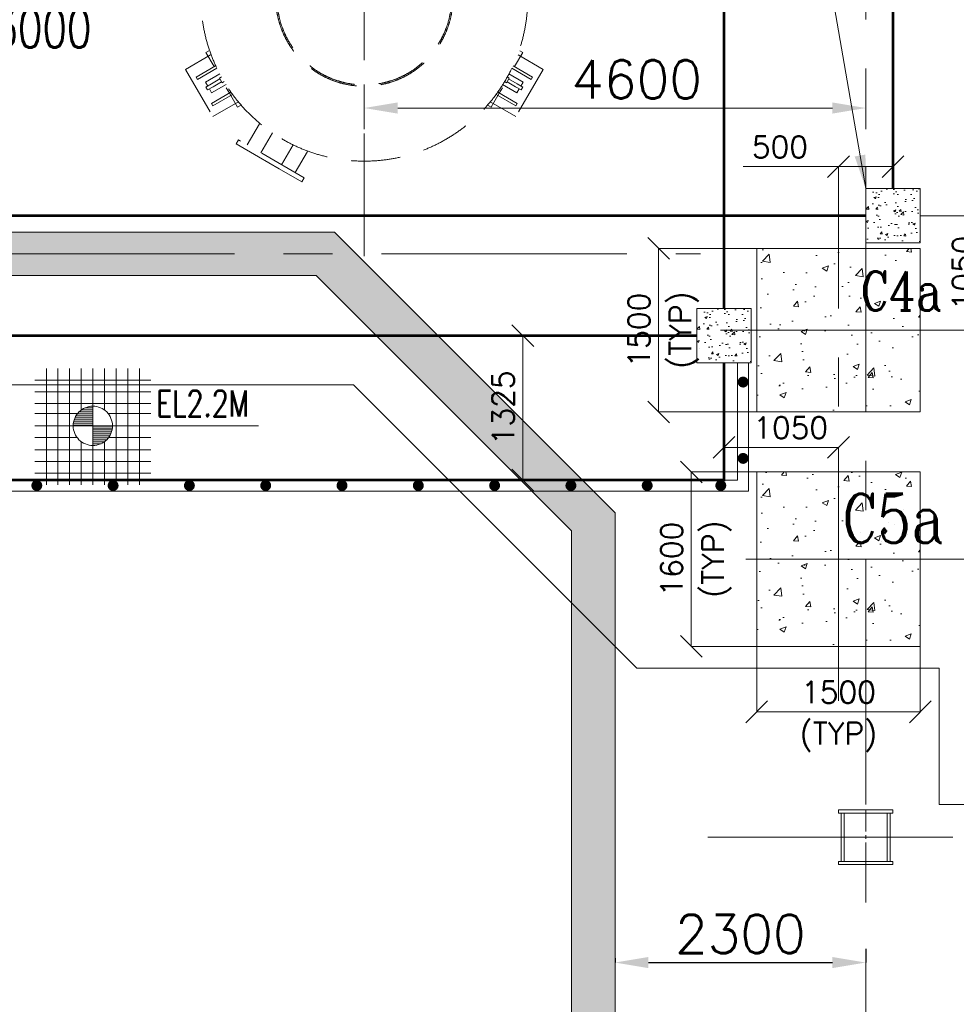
# Model space of a CAD drawing. Header units: inches. Extents: x 0 to 1545919, y 0 to 23143738.
# Tile 174 of 197: x 242907 to 251499, y 74826 to 83856. Entities that reach past the tile are written whole.
import ezdxf

# ---------------------------------------------------------------- set-up
doc = ezdxf.new("R2010")
doc.units = ezdxf.units.IN
doc.header["$LTSCALE"] = 1800
doc.header["$MEASUREMENT"] = 0
for name, pattern in [('CENTER', [2, 1.25, -0.25, 0.25, -0.25]), ('CENTER2', [1.125, 0.75, -0.125, 0.125, -0.125]), ('HIDDEN', [0.375, 0.25, -0.125])]:
    doc.linetypes.add(name, pattern=pattern)
doc.layers.get('0').update_dxf_attribs({"color": 253, "lineweight": 5})
doc.layers.get('Defpoints').update_dxf_attribs({"lineweight": 18})
for name, color, linetype, lineweight in [('AUX COL', 1, 'Continuous', 18), ('CEN', 8, 'CENTER', 18), ('COL', 1, 'Continuous', 18), ('CONCRETE', 145, 'Continuous', 18), ('DIM', 4, 'Continuous', 18), ('EQUIP', 8, 'HIDDEN', 9), ('GRID', 251, 'CENTER', 18), ('HATCH-1', 252, 'Continuous', 9), ('STEEL', 231, 'Continuous', 18), ('TEXT', 3, 'Continuous', 18)]:
    doc.layers.add(name, color=color, linetype=linetype, lineweight=lineweight)
doc.styles.add('COMPLEX', font='complex')
doc.styles.add('ITALICC', font='italicc')
doc.styles.add('ROMANC', font='ROMANC.SHX')
doc.styles.add('ROMANS', font='romans.shx')
doc.styles.get("Standard").update_dxf_attribs({"font": 'arial.ttf'})
doc.dimstyles.new('HALF', dxfattribs={"dimtxt": 200, "dimasz": 200, "dimexe": 0, "dimexo": 0, "dimgap": 80, "dimtad": 1, "dimdec": 0, "dimzin": 0, "dimdsep": 46, "dimtxsty": 'ROMANS', "dimblk": 'OBLIQUE', "dimcen": 0, "dimclrd": 4, "dimclre": 9, "dimclrt": 256, "dimadec": 0, "dimazin": 0, "dimtfac": 0.09, "dimtdec": 0, "dimtix": 1, "dimtofl": 0, "dimtmove": 0, "dimatfit": 3, "dimldrblk": 'DOT', "dimfxl": 1, "dimtolj": 1, "dimtzin": 0, "dimarcsym": 0})
doc.dimstyles.new('USER175', dxfattribs={"dimscale": 175, "dimtxt": 2, "dimasz": 1.75, "dimexe": 0, "dimexo": 0, "dimgap": 0.5, "dimtad": 1, "dimdec": 0, "dimzin": 0, "dimdsep": 46, "dimtxsty": 'ROMANS', "dimcen": 0, "dimclrd": 4, "dimclre": 4, "dimclrt": 4, "dimadec": 0, "dimazin": 0, "dimtfac": 0.09, "dimtdec": 0, "dimtix": 1, "dimtofl": 0, "dimtmove": 0, "dimatfit": 3, "dimfxl": 1, "dimtolj": 1, "dimtzin": 0, "dimarcsym": 0})

# ---------------------------------------------------------------- blocks, each defined once
blk = doc.blocks.new('TG DECK COLUMNS & OUTLINE')
at = {"layer": 'CONCRETE'}
h = blk.add_hatch(dxfattribs=at)
h.set_pattern_fill('AR-CONC', color=256, scale=80, style=0)
h.set_pattern_definition([(50, (250558.0757931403, 59864.81011877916), (573.8081460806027, -50.20170798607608), [60, -660]), (355, (250558.0757931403, 59864.81011877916), (-111.0010668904, 601.7537069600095), [48, -528]), (100.4514, (250605.8931371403, 59860.62664677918), (462.8075053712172, 551.5516336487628), [50.992152, -560.9136895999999]), (46.18420000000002, (250558.0757931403, 60024.81011877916), (853.7928389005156, -132.4152114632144), [89.99999999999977, -989.9999999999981]), (96.6356, (250629.2251891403, 60013.77547317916), (747.7301644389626, 779.2942967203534), [76.48823039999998, -841.3704]), (351.1842000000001, (250558.0757931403, 60024.81011877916), (747.7295561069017, 779.2948807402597), [72, -792]), (21, (250638.0757931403, 59984.81011877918), (477.5256416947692, -322.0951125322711), [60, -660]), (326, (250638.0757931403, 59984.81011877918), (194.6522655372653, 580.1200360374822), [48, -528]), (71.45140000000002, (250677.8695795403, 59957.96883397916), (672.1781028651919, 258.0243973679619), [50.992152, -560.9136895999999]), (37.50000000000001, (250558.0757931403, 59864.81011877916), (9.727884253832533, 266.3150830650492), [0, -521.5999999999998, 0, -536, 0, -530]), (7.499999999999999, (250558.0757931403, 59864.81011877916), (210.4556299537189, 315.5293695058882), [0, -305.6, 0, -509.6, 0, -202]), (327.5, (250379.6757931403, 59864.81011877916), (427.0579489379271, -18.0438973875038), [0, -200, 0, -624, 0, -828]), (317.5, (250299.6757931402, 59864.81011877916), (466.5489354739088, 80.08398586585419), [0, -260, 0, -414.4, 0, -588])])
h.paths.add_polyline_path([(244683.075818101, 64014.81011877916), (246183.075818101, 64014.81011877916), (246183.075818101, 65514.81011877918), (244683.075818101, 65514.81011877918)])
h = blk.add_hatch(dxfattribs=at)
h.set_pattern_fill('AR-CONC', color=256, scale=80, style=0)
h.set_pattern_definition([(50, (250558.0757931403, 57714.81011877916), (573.8081460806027, -50.20170798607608), [60, -660]), (355, (250558.0757931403, 57714.81011877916), (-111.0010668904, 601.7537069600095), [48, -528]), (100.4514, (250605.8931371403, 57710.62664677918), (462.8075053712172, 551.5516336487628), [50.992152, -560.9136895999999]), (46.18420000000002, (250558.0757931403, 57874.81011877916), (853.7928389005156, -132.4152114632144), [89.99999999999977, -989.9999999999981]), (96.6356, (250629.2251891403, 57863.77547317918), (747.7301644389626, 779.2942967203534), [76.48823039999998, -841.3704]), (351.1842000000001, (250558.0757931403, 57874.81011877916), (747.7295561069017, 779.2948807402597), [72, -792]), (21, (250638.0757931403, 57834.81011877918), (477.5256416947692, -322.0951125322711), [60, -660]), (326, (250638.0757931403, 57834.81011877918), (194.6522655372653, 580.1200360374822), [48, -528]), (71.45140000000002, (250677.8695795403, 57807.96883397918), (672.1781028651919, 258.0243973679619), [50.992152, -560.9136895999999]), (37.50000000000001, (250558.0757931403, 57714.81011877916), (9.727884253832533, 266.3150830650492), [0, -521.5999999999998, 0, -536, 0, -530]), (7.499999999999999, (250558.0757931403, 57714.81011877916), (210.4556299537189, 315.5293695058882), [0, -305.6, 0, -509.6, 0, -202]), (327.5, (250379.6757931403, 57714.81011877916), (427.0579489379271, -18.0438973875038), [0, -200, 0, -624, 0, -828]), (317.5, (250299.6757931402, 57714.81011877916), (466.5489354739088, 80.08398586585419), [0, -260, 0, -414.4, 0, -588])])
h.paths.add_polyline_path([(244683.075818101, 61864.81011877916), (246183.075818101, 61864.81011877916), (246183.075818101, 63464.81011877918), (244683.075818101, 63464.81011877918)])
blk.add_lwpolyline([(255508.075818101, 61664.81011877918), (267138.075830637, 61664.81011877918), (267138.0758087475, 77664.81011877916), (255508.075818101, 77664.81011877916), (255508.075818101, 79014.81011877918), (246358.075818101, 79014.81011877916), (246358.075818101, 77664.81011877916), (243583.075818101, 77664.81011877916), (240983.0758181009, 75064.81015271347), (226783.0758181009, 75064.81015271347), (226783.0758181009, 64264.81015271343), (240983.0758181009, 64264.81015271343), (243583.075818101, 61664.81011877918), (246358.075818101, 61664.81011877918), (246358.075818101, 60414.81011877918), (255508.075818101, 60414.81011877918)], close=True)
blk.add_lwpolyline([(246358.075818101, 77664.81011877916), (243583.075818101, 77664.81011877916), (240983.0758181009, 75064.81015271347), (226783.0758181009, 75064.81015271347), (226783.0758181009, 64264.81015271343), (240983.0758181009, 64264.81015271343), (243583.075818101, 61664.81011877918), (246358.075818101, 61664.81011877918)])
at = {"layer": 'CEN'}
for p, q in [((245433.075818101, 61364.81011877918), (245433.075818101, 66014.81011877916)), ((226842.0761494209, 65464.81011877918), (244167.015630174, 65464.81011877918)), ((244352.0790064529, 64764.81011877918), (246514.0726297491, 64764.81011877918)), ((244583.075818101, 62664.81011877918), (246283.075818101, 62664.81011877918)), ((244753.075818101, 62664.81011877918), (246113.075818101, 62664.81011877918))]:
    blk.add_line(p, q, dxfattribs=at)
at = {"layer": 'CONCRETE'}
for points in [[(244683.075818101, 64014.81011877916), (246183.075818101, 64014.81011877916), (246183.075818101, 65514.81011877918), (244683.075818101, 65514.81011877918)], [(244683.075818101, 61864.81011877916), (246183.075818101, 61864.81011877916), (246183.075818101, 63464.81011877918), (244683.075818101, 63464.81011877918)]]:
    blk.add_lwpolyline(points, close=True, dxfattribs=at)
at = {"layer": 'TEXT', "style": 'ROMANC', "width": 0.8}
for s, height, p in [('C4a', 360, (245636.1757185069, 64944.15927169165)), ('C5a', 450, (245467.6338072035, 62815.27708158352))]:
    blk.add_text(s, height=height, dxfattribs=at).set_placement(p)
blk = doc.blocks.new('CL')
at = {"style": 'ITALICC'}
for s, p in [('C', (-28.83126929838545, -3.800012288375)), ('L', (-16.31929467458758, -93.26619920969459))]:
    blk.add_text(s, height=150, dxfattribs=at).set_placement(p)
blk = doc.blocks.new('HP&LP DRAIN FLASH TANK')
at = {"layer": 'CEN', "ltscale": 0.5, "flags": 128}
for points in [[(108047.2155538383, 65854.75976622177), (108047.2155538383, 70574.94630827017)], [(110247.2155538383, 68227.62606348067), (103447.2155538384, 68227.62606348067)]]:
    blk.add_lwpolyline(points, dxfattribs=at)
at = {"layer": 'EQUIP'}
for p, q in [((107797.6664437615, 69977.57654363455), (107797.663059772, 69711.16622835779)), ((108297.7428092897, 69977.66108992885), (107797.6664437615, 69977.57654363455)), ((107882.655279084, 69927.62655830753), (107882.6526479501, 69720.48608207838)), ((107907.6994278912, 69927.65124213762), (107882.655279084, 69927.62655830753)), ((107907.6954244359, 69722.49654282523), (107907.6980303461, 69927.6512407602)), ((108062.6609330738, 69897.60026297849), (108032.7308751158, 69897.55988192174)), ((108032.7308751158, 69897.55988192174), (108032.7616372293, 69837.61316346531)), ((108062.6609330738, 69897.60026297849), (108062.6916951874, 69837.65354452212)), ((108187.7229414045, 69927.6576977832), (108162.6678370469, 69927.63300315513)), ((108162.6801901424, 69927.6330153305), (108162.7030406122, 69724.11298418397)), ((108187.7459845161, 69722.42188310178), (108187.7229414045, 69927.6576977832)), ((108297.7087795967, 69711.04135062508), (108297.7365546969, 69977.66108887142)), ((107990.7178044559, 69877.59110895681), (107990.7187478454, 69724.59274295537)), ((107990.7178044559, 69877.59110895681), (108032.7411291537, 69877.57764243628)), ((108032.7327803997, 69747.56318197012), (108032.7616372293, 69837.61316346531)), ((108062.6628383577, 69747.6035630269), (108062.6916951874, 69837.65354452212)), ((108062.7577896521, 69877.56802349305), (108104.6945118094, 69877.60455697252)), ((108104.6945118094, 69877.60455697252), (108104.695455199, 69724.60619097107)), ((107758.1918261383, 69737.59952694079), (107758.1420182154, 69705.35601975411)), ((107883.0957748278, 69737.65954174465), (107758.1918261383, 69737.59952694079)), ((107883.0957748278, 69737.65954174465), (107908.1385260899, 69737.68422419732)), ((107964.1407581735, 69737.68551289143), (107908.1385260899, 69737.68422419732)), ((108022.6983593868, 69747.58305495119), (108072.6972593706, 69747.58369004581)), ((108022.7148312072, 69726.21158498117), (108022.6983593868, 69747.58305495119)), ((108072.7137311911, 69726.2122200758), (108072.6972593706, 69747.58369004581)), ((108338.1463864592, 69737.68876238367), (108188.1996865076, 69737.60406512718)), ((108338.1463864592, 69737.68876238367), (108338.0965785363, 69705.44525519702)), ((106593.9974789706, 67724.54820582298), (106621.9460792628, 67740.62682448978)), ((106593.9974789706, 67724.54820582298), (106669.0441789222, 67594.73290307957)), ((109500.4336287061, 67724.54820582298), (109425.3869287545, 67594.73290307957)), ((109500.4336287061, 67724.54820582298), (109472.4850284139, 67740.62682448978)), ((106637.29361793, 67702.85191689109), (106406.3802639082, 67569.56610171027)), ((109457.1374897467, 67702.85191689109), (109688.0508437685, 67569.56610171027)), ((106406.377135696, 67569.57151781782), (106656.4885376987, 67136.5349545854)), ((106682.4191852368, 67601.93107664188), (106504.6912775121, 67499.29321338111)), ((106517.2340287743, 67477.61789583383), (106693.4761206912, 67579.39770049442)), ((109577.1970789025, 67477.61789583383), (109400.9549869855, 67579.39770049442)), ((109412.0119224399, 67601.93107664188), (109589.7398301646, 67499.29321338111)), ((109688.0539719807, 67569.57151781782), (109437.942569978, 67136.5349545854)), ((106504.6912775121, 67499.29321338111), (106517.2402158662, 67477.60720382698)), ((106589.5527837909, 67452.4150545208), (106722.0527837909, 67528.91505452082)), ((106610.5527837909, 67416.11505452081), (106589.5527837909, 67452.4150545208)), ((106723.1527837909, 67481.0150545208), (106645.1527837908, 67436.0150545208)), ((106738.1527837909, 67455.11505452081), (106660.1527837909, 67410.11505452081)), ((106736.6527837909, 67500.41505452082), (106718.1527837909, 67489.71505452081)), ((106743.1527837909, 67446.4150545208), (106718.1527837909, 67489.71505452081)), ((106761.6527837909, 67457.11505452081), (106743.1527837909, 67446.4150545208)), ((109332.7783238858, 67457.11505452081), (109351.2783238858, 67446.4150545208)), ((109351.2783238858, 67446.4150545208), (109376.2783238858, 67489.71505452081)), ((109356.2783238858, 67455.11505452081), (109434.2783238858, 67410.11505452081)), ((109357.7783238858, 67500.41505452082), (109376.2783238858, 67489.71505452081)), ((109371.2783238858, 67481.0150545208), (109449.2783238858, 67436.0150545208)), ((109504.8783238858, 67452.4150545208), (109372.3783238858, 67528.91505452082)), ((109483.8783238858, 67416.11505452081), (109504.8783238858, 67452.4150545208)), ((109589.7398301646, 67499.29321338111), (109577.1908918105, 67477.60720382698)), ((106593.2527837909, 67406.0150545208), (106645.1527837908, 67436.0150545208)), ((106593.2527837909, 67406.0150545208), (106608.2527837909, 67380.11505452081)), ((106608.2527837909, 67380.11505452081), (106660.1527837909, 67410.11505452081)), ((106646.5527837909, 67353.71505452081), (106625.5527837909, 67390.11505452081)), ((106646.5527837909, 67353.71505452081), (106779.0527837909, 67430.21505452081)), ((106781.0031072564, 67400.65145531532), (106809.00533934, 67352.15274400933)), ((109313.4280004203, 67400.65145531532), (109285.4257683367, 67352.15274400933)), ((109447.8783238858, 67353.71505452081), (109315.3783238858, 67430.21505452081)), ((109486.1783238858, 67380.11505452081), (109434.2783238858, 67410.11505452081)), ((109447.8783238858, 67353.71505452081), (109468.8783238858, 67390.11505452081)), ((109501.1783238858, 67406.0150545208), (109449.2783238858, 67436.0150545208)), ((109501.1783238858, 67406.0150545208), (109486.1783238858, 67380.11505452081)), ((106822.3798080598, 67359.36284740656), (106644.7093249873, 67256.78775522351)), ((106657.2520762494, 67235.11243767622), (106836.6423063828, 67338.68039716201)), ((106821.5480906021, 67330.47742646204), (106809.00533934, 67352.15274400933)), ((106821.5480906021, 67330.47742646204), (106884.0520392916, 67222.33744126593)), ((109272.8830170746, 67330.47742646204), (109210.3790683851, 67222.33744126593)), ((109437.1790314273, 67235.11243767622), (109257.7888012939, 67338.68039716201)), ((109272.0512996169, 67359.36284740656), (109449.7217826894, 67256.78775522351)), ((109272.8830170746, 67330.47742646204), (109285.4257683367, 67352.15274400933)), ((106644.7086250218, 67256.78896484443), (106657.2520762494, 67235.11243767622)), ((106656.4885376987, 67136.5349545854), (106887.2083305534, 67269.73718160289)), ((106884.0520392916, 67222.33744126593), (106912.0006395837, 67238.41605993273)), ((109210.3790683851, 67222.33744126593), (109182.430468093, 67238.41605993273)), ((109437.942569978, 67136.5349545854), (109207.2227771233, 67269.73718160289)), ((109449.7224826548, 67256.78896484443), (109437.1790314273, 67235.11243767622)), ((106973.7451012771, 66876.32069922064), (107085.7723188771, 67070.35753193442)), ((106869.9726879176, 66886.58160685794), (106891.4726879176, 66923.82069922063)), ((107495.9584197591, 66574.82069922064), (106891.4726879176, 66923.82069922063)), ((107098.885772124, 66804.07069922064), (107203.964748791, 66986.07282561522)), ((107077.385772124, 66766.83160685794), (106869.9726879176, 66886.58160685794)), ((107288.5453355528, 66694.57069922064), (107393.6243122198, 66876.57282561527)), ((107172.2155538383, 66712.08160685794), (107077.385772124, 66766.83160685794)), ((107413.6860063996, 66622.32069922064), (107525.7132239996, 66816.35753193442)), ((107267.0453355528, 66657.33160685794), (107172.2155538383, 66712.08160685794)), ((107474.4584197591, 66537.58160685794), (107267.0453355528, 66657.33160685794)), ((107474.4584197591, 66537.58160685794), (107495.9584197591, 66574.82069922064))]:
    blk.add_line(p, q, dxfattribs=at)
for radius in [1500, 813, 801]:
    blk.add_circle((108047.2155538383, 68227.62606348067), radius, dxfattribs=at)
at = {"layer": 'TEXT', "xscale": 3, "yscale": 3, "zscale": 3}
blk.add_blockref('CL', (103580.7693926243, 68301.50217406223, 274.1308960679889), dxfattribs=at)
at = {"layer": 'TEXT', "width": 0.75}
for s, style, p in [("F/T-'B'", 'COMPLEX', (104183.7182209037, 68316.48478712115)), ('%%C3000', 'ROMANS', (104419.1401241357, 67768.71453434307, 274.1308960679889))]:
    blk.add_text(s, height=350, dxfattribs=dict(at, style=style)).set_placement(p)
at = {"layer": 'TEXT', "insert": (103670.5, 69657.63735740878), "char_height": 250, "attachment_point": 1}
blk.add_mtext_dynamic_manual_height_columns('{\\Fromans|c0;SUPPORT FROM EL:2.2M FLOOR}', width=2901.5, gutter_width=1, heights=[0], dxfattribs=at)
blk = doc.blocks.new('*D509')
at = {"layer": 'Defpoints', "color": 0, "transparency": 16777216}
for p in [(-5250, -2862.845963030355), (-9850, -3057.899654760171), (-5250, -3057.899654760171)]:
    blk.add_point(p, dxfattribs=at)
at = {"layer": 'DIM', "color": 4, "lineweight": -2, "transparency": 16777216}
for p, q in [((-9850, -3057.899654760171), (-9850, -2862.845963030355)), ((-9543.75, -2862.845963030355), (-5556.25, -2862.845963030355)), ((-5250, -3057.899654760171), (-5250, -2862.845963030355))]:
    blk.add_line(p, q, dxfattribs=at)
at = {"layer": 'DIM', "color": 4, "transparency": 16777216}
for points in [[(-9543.75, -2811.804296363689), (-9543.75, -2913.887629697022), (-9850, -2862.845963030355)], [(-5556.25, -2811.804296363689), (-5556.25, -2913.887629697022), (-5250, -2862.845963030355)]]:
    blk.add_solid(points, dxfattribs=at)
at = {"layer": 'DIM', "color": 4, "transparency": 16777216, "insert": (-7352.523845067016, -2600.345963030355), "char_height": 350, "attachment_point": 5, "style": 'ROMANS'}
blk.add_mtext('\\A1;4600', dxfattribs=at)
blk = doc.blocks.new('PLATFORM BELOW TG DECK AT EL. 0.0M & 2.2M')
at = {"layer": 'CONCRETE'}
h = blk.add_hatch(dxfattribs=at)
h.set_pattern_fill('AR-CONC', color=256, scale=30, style=0)
h.set_pattern_definition([(50, (-5000, -3850.000000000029), (215.178054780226, -18.82564049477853), [22.5, -247.5]), (355, (-5000, -3850.000000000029), (-41.6254000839, 225.6576401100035), [18, -198]), (100.4514, (-4982.068496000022, -3851.568802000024), (173.5528145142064, 206.8318626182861), [19.122057, -210.3426336]), (46.18420000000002, (-5000, -3790.000000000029), (320.1723145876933, -49.65570429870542), [33.74999999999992, -371.2499999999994]), (96.6356, (-4973.318976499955, -3794.137992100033), (280.398811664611, 292.2353612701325), [28.6830864, -315.5139]), (351.1842000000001, (-5000, -3790.000000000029), (280.3985835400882, 292.2355802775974), [27, -297]), (21, (-4970, -3805.000000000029), (179.0721156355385, -120.7856671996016), [22.5, -247.5]), (326, (-4970, -3805.000000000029), (72.99459957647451, 217.5450135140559), [18, -198]), (71.45140000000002, (-4955.077330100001, -3815.065481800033), (252.066788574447, 96.75914901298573), [19.122057, -210.3426336]), (37.50000000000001, (-5000, -3850.000000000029), (3.6479565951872, 99.86815614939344), [0, -195.6, 0, -201, 0, -198.75]), (7.499999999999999, (-5000, -3850.000000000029), (78.9208612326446, 118.323513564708), [0, -114.6, 0, -191.1, 0, -75.75]), (327.5, (-5066.900000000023, -3850.000000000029), (160.1467308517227, -6.766461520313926), [0, -75, 0, -234, 0, -310.5]), (317.5, (-5096.900000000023, -3850.000000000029), (174.9558508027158, 30.03149469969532), [0, -97.5, 0, -155.4, 0, -220.5])])
h.paths.add_polyline_path([(-4750, -3600.000000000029), (-5250, -3600.000000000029), (-5250, -4100.000000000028), (-4750, -4100.000000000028)])
h = blk.add_hatch(dxfattribs=at)
h.set_pattern_fill('AR-CONC', color=256, scale=30, style=0)
h.set_pattern_definition([(50, (-6550, -4949.999999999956), (215.178054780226, -18.82564049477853), [22.5, -247.5]), (355, (-6550, -4949.999999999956), (-41.6254000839, 225.6576401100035), [18, -198]), (100.4514, (-6532.068496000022, -4951.56880199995), (173.5528145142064, 206.8318626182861), [19.122057, -210.3426336]), (46.18420000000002, (-6550, -4889.999999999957), (320.1723145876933, -49.65570429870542), [33.74999999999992, -371.2499999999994]), (96.6356, (-6523.318976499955, -4894.137992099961), (280.398811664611, 292.2353612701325), [28.6830864, -315.5139]), (351.1842000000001, (-6550, -4889.999999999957), (280.3985835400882, 292.2355802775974), [27, -297]), (21, (-6520, -4904.999999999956), (179.0721156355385, -120.7856671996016), [22.5, -247.5]), (326, (-6520, -4904.999999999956), (72.99459957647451, 217.5450135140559), [18, -198]), (71.45140000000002, (-6505.077330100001, -4915.06548179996), (252.066788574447, 96.75914901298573), [19.122057, -210.3426336]), (37.50000000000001, (-6550, -4949.999999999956), (3.6479565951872, 99.86815614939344), [0, -195.6, 0, -201, 0, -198.75]), (7.499999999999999, (-6550, -4949.999999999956), (78.9208612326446, 118.323513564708), [0, -114.6, 0, -191.1, 0, -75.75]), (327.5, (-6616.900000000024, -4949.999999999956), (160.1467308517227, -6.766461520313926), [0, -75, 0, -234, 0, -310.5]), (317.5, (-6646.900000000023, -4949.999999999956), (174.9558508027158, 30.03149469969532), [0, -97.5, 0, -155.4, 0, -220.5])])
h.paths.add_polyline_path([(-6300, -4699.999999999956), (-6800, -4699.999999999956), (-6800, -5199.999999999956), (-6300, -5199.999999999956)])
at = {"layer": 'COL'}
for points in [[(-5250, -4100.000000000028), (-4750, -4100.000000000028), (-4750, -3600.000000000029), (-5250, -3600.000000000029)], [(-6800, -5199.999999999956), (-6300, -5199.999999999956), (-6300, -4699.999999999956), (-6800, -4699.999999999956)]]:
    blk.add_lwpolyline(points, close=True, dxfattribs=at)
at = {"layer": 'STEEL'}
for p, q in [((-6425, -5199.999999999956), (-6425, -6274.999999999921)), ((-6325, -5199.999999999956), (-6325, -6374.999999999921)), ((-6425, -6274.999999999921), (-17099.99997503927, -6274.999999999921)), ((-6325, -6374.999999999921), (-17141.42133127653, -6374.999999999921))]:
    blk.add_line(p, q, dxfattribs=at)
at = {"layer": 'STEEL', "const_width": 25}
for points in [[(-5000, 3600.000000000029), (-5000, -3600.000000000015)], [(-6550, -4699.999999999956), (-6550, -249.9999999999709)], [(-13850.00002496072, -3850), (-5250, -3850)], [(-18424.99997503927, -4949.999999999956), (-17099.99997503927, -6274.999999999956), (-6550, -6274.999999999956), (-6550, -5199.999999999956)], [(-13600.00002496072, -4949.999999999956), (-6800, -4949.999999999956)]]:
    blk.add_lwpolyline(points, dxfattribs=at)
at = {"layer": 'STEEL', "const_width": 50}
for points in [[(-6400, -5376.067704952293, 1), (-6350, -5376.067704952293, 1)], [(-6400, -6076.067704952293, 1), (-6350, -6076.067704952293, 1)], [(-12879.76736059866, -6324.99997651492, 1), (-12829.76736059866, -6324.99997651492, 1)], [(-12179.76736059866, -6324.99997651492, 1), (-12129.76736059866, -6324.99997651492, 1)], [(-11479.76736059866, -6324.99997651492, 1), (-11429.76736059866, -6324.99997651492, 1)], [(-10779.76736059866, -6324.99997651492, 1), (-10729.76736059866, -6324.99997651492, 1)], [(-10079.76736059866, -6324.99997651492, 1), (-10029.76736059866, -6324.99997651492, 1)], [(-9379.767360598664, -6324.99997651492, 1), (-9329.767360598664, -6324.99997651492, 1)], [(-8679.767360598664, -6324.99997651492, 1), (-8629.767360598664, -6324.99997651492, 1)], [(-7979.767360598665, -6324.99997651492, 1), (-7929.767360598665, -6324.99997651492, 1)], [(-7279.767360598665, -6324.99997651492, 1), (-7229.767360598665, -6324.99997651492, 1)], [(-6604.767360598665, -6324.99997651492, 1), (-6554.767360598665, -6324.99997651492, 1)]]:
    blk.add_lwpolyline(points, format="xyb", close=True, dxfattribs=at)
blk = doc.blocks.new('*D536')
at = {"layer": 'Defpoints', "color": 0, "transparency": 16777216}
for p in [(-2375, 0), (-4419.003188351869, -4899.999999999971), (-2175, -4899.999999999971)]:
    blk.add_point(p, dxfattribs=at)
at = {"layer": 'DIM', "color": 4, "lineweight": -2, "transparency": 16777216}
for p, q in [((-2375, 0), (-2174.999999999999, -5.67e-14)), ((-2174.999999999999, -306.25), (-2175, -4593.74999999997)), ((-4419.003188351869, -4899.999999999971), (-2175, -4899.999999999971))]:
    blk.add_line(p, q, dxfattribs=at)
at = {"layer": 'DIM', "color": 4, "transparency": 16777216}
for points in [[(-2226.041666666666, -306.25), (-2123.958333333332, -306.25), (-2174.999999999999, -5.67e-14)], [(-2226.041666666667, -4593.74999999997), (-2123.958333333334, -4593.74999999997), (-2175, -4899.999999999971)]]:
    blk.add_solid(points, dxfattribs=at)
at = {"layer": 'DIM', "color": 4, "transparency": 16777216, "insert": (-2437.5, -2449.999999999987), "char_height": 350, "attachment_point": 5, "rotation": 90, "style": 'ROMANS'}
blk.add_mtext('\\A1;4900', dxfattribs=at)
blk = doc.blocks.new('*D537')
at = {"layer": 'Defpoints', "color": 0, "transparency": 16777216}
for p in [(-4419.003188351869, -4899.999999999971), (-2174.999999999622, -4899.999999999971), (-4650, -7000)]:
    blk.add_point(p, dxfattribs=at)
at = {"layer": 'DIM', "color": 4, "lineweight": -2, "transparency": 16777216}
for p, q in [((-4419.003188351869, -4899.999999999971), (-2174.999999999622, -4899.999999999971)), ((-2174.999999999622, -6693.75), (-2174.999999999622, -5206.249999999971)), ((-4650, -7000), (-2174.999999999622, -7000))]:
    blk.add_line(p, q, dxfattribs=at)
at = {"layer": 'DIM', "color": 4, "transparency": 16777216}
for points in [[(-2226.041666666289, -5206.249999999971), (-2123.958333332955, -5206.249999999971), (-2174.999999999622, -4899.999999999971)], [(-2226.041666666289, -6693.75), (-2123.958333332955, -6693.75), (-2174.999999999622, -7000)]]:
    blk.add_solid(points, dxfattribs=at)
at = {"layer": 'DIM', "color": 4, "transparency": 16777216, "insert": (-2437.499999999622, -5949.999999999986), "char_height": 350, "attachment_point": 5, "rotation": 90, "style": 'ROMANS'}
blk.add_mtext('\\A1;2100', dxfattribs=at)
blk = doc.blocks.new('_Oblique')
at = {"color": 0, "linetype": 'ByBlock', "lineweight": -2}
blk.add_line((-0.5, -0.5), (0.5, 0.5), dxfattribs=at)
blk = doc.blocks.new('*D541')
at = {"layer": 'Defpoints', "color": 0, "transparency": 16777216}
for p in [(-6550, -5975), (-6550, -6175), (-5500, -6175)]:
    blk.add_point(p, dxfattribs=at)
at = {"layer": 'DIM', "color": 9, "lineweight": -2, "transparency": 16777216}
for p, q in [((-6550, -6175), (-6550, -5975)), ((-5500, -6175), (-5500, -5975))]:
    blk.add_line(p, q, dxfattribs=at)
at = {"layer": 'DIM', "color": 4, "lineweight": -2, "transparency": 16777216}
blk.add_line((-5500, -5975), (-6550, -5975), dxfattribs=at)
at = {"layer": 'DIM', "color": 4, "lineweight": -2, "transparency": 16777216, "xscale": 200, "yscale": 200, "zscale": 200, "rotation": 180}
blk.add_blockref('_Oblique', (-6550, -5975), dxfattribs=at)
at = {"layer": 'DIM', "color": 4, "lineweight": -2, "transparency": 16777216, "xscale": 200, "yscale": 200, "zscale": 200}
blk.add_blockref('_Oblique', (-5500, -5975), dxfattribs=at)
at = {"layer": 'DIM', "transparency": 16777216, "insert": (-5938.167528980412, -5795), "char_height": 200, "attachment_point": 5, "style": 'ROMANS'}
blk.add_mtext('\\A1;1050', dxfattribs=at)
blk = doc.blocks.new('_Dot')
at = {"color": 0, "linetype": 'ByBlock', "lineweight": -2}
blk.add_line((-0.5, 0), (-1, 0), dxfattribs=at)
at = {"color": 0, "linetype": 'ByBlock', "const_width": 0.5}
blk.add_lwpolyline([(-0.25, 0, 1), (0.25, 0, 1)], format="xyb", close=True, dxfattribs=at)
blk = doc.blocks.new('*D542')
at = {"layer": 'Defpoints', "color": 0, "transparency": 16777216}
for p in [(-8396.399113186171, -4949.999999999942), (-8196.39911318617, -4949.999999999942), (-8196.39911318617, -6274.999999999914)]:
    blk.add_point(p, dxfattribs=at)
at = {"layer": 'DIM', "color": 9, "lineweight": -2, "transparency": 16777216}
for p, q in [((-8196.39911318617, -4949.999999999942), (-8396.399113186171, -4949.999999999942)), ((-8196.39911318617, -6274.999999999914), (-8396.399113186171, -6274.999999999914))]:
    blk.add_line(p, q, dxfattribs=at)
at = {"layer": 'DIM', "color": 4, "lineweight": -2, "transparency": 16777216}
blk.add_line((-8396.399113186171, -6274.999999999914), (-8396.399113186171, -4949.999999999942), dxfattribs=at)
at = {"layer": 'DIM', "color": 4, "lineweight": -2, "transparency": 16777216, "xscale": 200, "yscale": 200, "zscale": 200}
for p, rotation in [((-8396.399113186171, -4949.999999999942), 90), ((-8396.399113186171, -6274.999999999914), 270)]:
    blk.add_blockref('_Oblique', p, dxfattribs=dict(at, rotation=rotation))
at = {"layer": 'DIM', "transparency": 16777216, "insert": (-8576.399113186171, -5612.499999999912), "char_height": 200, "attachment_point": 5, "rotation": 90, "style": 'ROMANS'}
blk.add_mtext('\\A1;1325', dxfattribs=at)
blk = doc.blocks.new('*D553')
at = {"layer": 'Defpoints', "color": 0, "transparency": 16777216}
for p in [(-5500, -3400.000000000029), (-5000, -3600), (-5500, -3650)]:
    blk.add_point(p, dxfattribs=at)
at = {"layer": 'DIM', "color": 4, "lineweight": -2, "transparency": 16777216}
for p, q in [((-5500, -3400.000000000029), (-6374.285714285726, -3400.000000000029)), ((-5000, -3400.000000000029), (-5500, -3400.000000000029))]:
    blk.add_line(p, q, dxfattribs=at)
at = {"layer": 'DIM', "color": 9, "lineweight": -2, "transparency": 16777216}
for p, q in [((-5500, -3650), (-5500, -3400.000000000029)), ((-5000, -3600), (-5000, -3400.000000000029))]:
    blk.add_line(p, q, dxfattribs=at)
at = {"layer": 'DIM', "color": 4, "lineweight": -2, "transparency": 16777216, "xscale": 200, "yscale": 200, "zscale": 200, "rotation": 180}
blk.add_blockref('_Oblique', (-5500, -3400.000000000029), dxfattribs=at)
at = {"layer": 'DIM', "color": 4, "lineweight": -2, "transparency": 16777216, "xscale": 200, "yscale": 200, "zscale": 200}
blk.add_blockref('_Oblique', (-5000, -3400.000000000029), dxfattribs=at)
at = {"layer": 'DIM', "transparency": 16777216, "insert": (-6037.142857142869, -3220.000000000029), "char_height": 200, "attachment_point": 5, "style": 'ROMANS'}
blk.add_mtext('\\A1;500', dxfattribs=at)
blk = doc.blocks.new('*D568')
at = {"layer": 'Defpoints', "color": 0, "transparency": 16777216}
for p in [(-4750, -3850.000000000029), (-4419.003188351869, -4899.999999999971), (-4175, -4899.999999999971)]:
    blk.add_point(p, dxfattribs=at)
at = {"layer": 'DIM', "color": 9, "lineweight": -2, "transparency": 16777216}
for p, q in [((-4750, -3850.000000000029), (-4175, -3850.000000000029)), ((-4419.003188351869, -4899.999999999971), (-4175, -4899.999999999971))]:
    blk.add_line(p, q, dxfattribs=at)
at = {"layer": 'DIM', "color": 4, "lineweight": -2, "transparency": 16777216}
blk.add_line((-4175, -3850.000000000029), (-4175, -4899.999999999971), dxfattribs=at)
at = {"layer": 'DIM', "color": 4, "lineweight": -2, "transparency": 16777216, "xscale": 200, "yscale": 200, "zscale": 200}
for p, rotation in [((-4175, -3850.000000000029), 90), ((-4175, -4899.999999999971), 270)]:
    blk.add_blockref('_Oblique', p, dxfattribs=dict(at, rotation=rotation))
at = {"layer": 'DIM', "transparency": 16777216, "insert": (-4354.999999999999, -4375), "char_height": 200, "attachment_point": 5, "rotation": 90, "style": 'ROMANS'}
blk.add_mtext('\\A1;1050', dxfattribs=at)
blk = doc.blocks.new('LEVEL')
at = {"flags": 128}
for points in [[(-533.3333333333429, 657.5999999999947), (-533.3333333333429, -675.7333333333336)], [(-400, 657.5999999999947), (-400, -675.7333333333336)], [(-266.666666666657, 657.5999999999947), (-266.666666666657, -675.7333333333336)], [(-266.666666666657, 657.5999999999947), (-266.666666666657, -675.7333333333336)], [(-133.333333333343, 657.5999999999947), (-133.333333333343, 181.2441839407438)], [(0, 657.5999999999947), (0, -675.7333333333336)], [(0, 657.5999999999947), (0, -675.7333333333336)], [(133.333333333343, 657.5999999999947), (133.333333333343, 181.2464618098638)], [(133.333333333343, 657.5999999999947), (133.333333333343, 181.2464618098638)], [(266.666666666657, 657.5999999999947), (266.666666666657, -675.7333333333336)], [(400, 657.5999999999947), (400, -675.7333333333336)], [(533.3333333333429, 657.5999999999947), (533.3333333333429, -675.7333333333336)], [(-666.6666666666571, 524.2666666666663), (666.6666666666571, 524.2666666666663)], [(-666.6666666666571, 390.9333333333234), (666.6666666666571, 390.9333333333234)], [(-666.6666666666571, 257.5999999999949), (666.6666666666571, 257.5999999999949)], [(0, 3.638e-12), (0, 264.2399999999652)], [(-666.6666666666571, 142.3999999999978), (-174.2111439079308, 142.3999999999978)], [(-193.5899999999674, 114.7500000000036), (0, 114.7500000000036)], [(-178.289999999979, 137.2500000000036), (0, 137.2500000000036)], [(-158.4899999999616, 159.7500000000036), (0, 159.7500000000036)], [(-132.0299999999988, 182.2500000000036), (0, 182.2500000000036)], [(-93.41999999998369, 204.7500000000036), (0, 204.7500000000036)], [(174.2135675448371, 142.3999999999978), (666.6666666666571, 142.3999999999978)], [(-666.6666666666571, 3.638e-12), (666.6666666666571, 3.638e-12)], [(-265.4099999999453, 3.638e-12), (0, 3.638e-12)], [(-225, 2.250000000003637), (0, 2.250000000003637)], [(-223.6499999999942, 24.75000000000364), (0, 24.75000000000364)], [(-219.9599999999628, 47.25000000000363), (0, 47.25000000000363)], [(-213.929999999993, 69.75000000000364), (0, 69.75000000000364)], [(-205.1999999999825, 92.25000000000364), (0, 92.25000000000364)], [(1900, 3.638e-12), (0, 3.638e-12)], [(0, 3.638e-12), (0, -261.2700000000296)], [(225, -2.160000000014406), (0, -2.160000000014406)], [(223.6500000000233, -24.66000000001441), (0, -24.66000000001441)], [(220.0500000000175, -47.1600000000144), (0, -47.1600000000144)], [(213.9300000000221, -69.6600000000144), (0, -69.6600000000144)], [(205.2900000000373, -92.1600000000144), (0, -92.1600000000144)], [(-666.6666666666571, -133.3333333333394), (-181.2394382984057, -133.3333333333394)], [(-133.333333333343, -181.2394382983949), (-133.333333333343, -675.7333333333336)], [(193.5900000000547, -114.6600000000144), (0, -114.6600000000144)], [(178.3800000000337, -137.1600000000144), (0, -137.1600000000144)], [(158.4900000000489, -159.6600000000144), (0, -159.6600000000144)], [(132.0300000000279, -182.1600000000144), (0, -182.1600000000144)], [(93.42000000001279, -204.6600000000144), (0, -204.6600000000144)], [(133.333333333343, -181.2441839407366), (133.333333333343, -675.7333333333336)], [(133.333333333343, -181.2441839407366), (133.333333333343, -675.7333333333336)], [(181.2441839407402, -133.3333333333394), (666.6666666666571, -133.3333333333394)], [(-666.6666666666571, -275.7333333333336), (666.6666666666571, -275.7333333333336)], [(-666.6666666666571, -409.0666666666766), (666.6666666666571, -409.0666666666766)], [(-666.6666666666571, -542.4000000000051), (666.6666666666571, -542.4000000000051)]]:
    blk.add_lwpolyline(points, dxfattribs=at)
for points in [[(0, 225.0000000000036, 0.414246), (-225, 3.638e-12)], [(225, 3.638e-12, 0.4142580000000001), (0, 225.0000000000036)], [(-225, 3.638e-12, 0.4142210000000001), (0, -224.9999999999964)], [(0, -224.9999999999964, 0.414246), (225, 3.638e-12)]]:
    blk.add_lwpolyline(points, format="xyb", dxfattribs=at)
at = {"flags": 4}
blk.add_attdef('LEVEL', (839.4510427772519, 107.0709855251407), '', height=300, dxfattribs=at)
blk = doc.blocks.new('*D575')
at = {"layer": 'Defpoints', "color": 0, "transparency": 16777216}
for p in [(-6249.999999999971, -7800), (-4749.99999999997, -7800), (-4749.99999999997, -8400)]:
    blk.add_point(p, dxfattribs=at)
at = {"layer": 'DIM', "color": 9, "lineweight": -2, "transparency": 16777216}
for p, q in [((-6249.999999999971, -7800), (-6249.999999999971, -8400)), ((-4749.99999999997, -7800), (-4749.99999999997, -8400))]:
    blk.add_line(p, q, dxfattribs=at)
at = {"layer": 'DIM', "color": 4, "lineweight": -2, "transparency": 16777216}
blk.add_line((-6249.999999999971, -8400), (-4749.99999999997, -8400), dxfattribs=at)
at = {"layer": 'DIM', "color": 4, "lineweight": -2, "transparency": 16777216, "xscale": 200, "yscale": 200, "zscale": 200, "rotation": 180}
blk.add_blockref('_Oblique', (-6249.999999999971, -8400), dxfattribs=at)
at = {"layer": 'DIM', "color": 4, "lineweight": -2, "transparency": 16777216, "xscale": 200, "yscale": 200, "zscale": 200}
blk.add_blockref('_Oblique', (-4749.99999999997, -8400), dxfattribs=at)
at = {"layer": 'DIM', "transparency": 16777216, "char_height": 200, "attachment_point": 5, "style": 'ROMANS'}
for s, insert in [('\\A1;1500', (-5499.999999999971, -8220)), ('\\A1;(TYP)', (-5499.999999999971, -8632.380952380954))]:
    blk.add_mtext(s, dxfattribs=dict(at, insert=insert))
blk = doc.blocks.new('*D576')
at = {"layer": 'Defpoints', "color": 0, "transparency": 16777216}
for p in [(-6850, -6200), (-6250, -6200), (-6250, -7800)]:
    blk.add_point(p, dxfattribs=at)
at = {"layer": 'DIM', "color": 9, "lineweight": -2, "transparency": 16777216}
for p, q in [((-6250, -6200), (-6850, -6200)), ((-6250, -7800), (-6850, -7800))]:
    blk.add_line(p, q, dxfattribs=at)
at = {"layer": 'DIM', "color": 4, "lineweight": -2, "transparency": 16777216}
blk.add_line((-6850, -7800), (-6850, -6200), dxfattribs=at)
at = {"layer": 'DIM', "color": 4, "lineweight": -2, "transparency": 16777216, "xscale": 200, "yscale": 200, "zscale": 200}
for p, rotation in [((-6850, -6200), 90), ((-6850, -7800), 270)]:
    blk.add_blockref('_Oblique', p, dxfattribs=dict(at, rotation=rotation))
at = {"layer": 'DIM', "transparency": 16777216, "char_height": 200, "attachment_point": 5, "rotation": 90, "style": 'ROMANS'}
for s, insert in [('\\A1;1600', (-7029.999999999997, -7000.000000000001)), ('\\A1;(TYP)', (-6617.619047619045, -7000.000000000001))]:
    blk.add_mtext(s, dxfattribs=dict(at, insert=insert))
blk = doc.blocks.new('*D577')
at = {"layer": 'Defpoints', "color": 0, "transparency": 16777216}
for p in [(-7149.999999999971, -4150), (-6249.999999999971, -4150), (-6249.999999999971, -5650)]:
    blk.add_point(p, dxfattribs=at)
at = {"layer": 'DIM', "color": 9, "lineweight": -2, "transparency": 16777216}
for p, q in [((-6249.999999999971, -4150), (-7149.999999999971, -4150)), ((-6249.999999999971, -5650), (-7149.999999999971, -5650))]:
    blk.add_line(p, q, dxfattribs=at)
at = {"layer": 'DIM', "color": 4, "lineweight": -2, "transparency": 16777216}
blk.add_line((-7149.999999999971, -5650), (-7149.999999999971, -4150), dxfattribs=at)
at = {"layer": 'DIM', "color": 4, "lineweight": -2, "transparency": 16777216, "xscale": 200, "yscale": 200, "zscale": 200}
for p, rotation in [((-7149.999999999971, -4150), 90), ((-7149.999999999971, -5650), 270)]:
    blk.add_blockref('_Oblique', p, dxfattribs=dict(at, rotation=rotation))
at = {"layer": 'DIM', "transparency": 16777216, "char_height": 200, "attachment_point": 5, "rotation": 90, "style": 'ROMANS'}
for s, insert in [('\\A1;(TYP)', (-6917.619047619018, -4900.000000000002)), ('\\A1;1500', (-7329.999999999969, -4900.000000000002))]:
    blk.add_mtext(s, dxfattribs=dict(at, insert=insert))
blk = doc.blocks.new('CW-PIT')
at = {"layer": 'HATCH-1'}
h = blk.add_hatch(dxfattribs=at)
h.set_pattern_fill('AR-CONC', color=256, scale=100, style=0)
h.set_pattern_definition([(50, (0, 0), (717.2601826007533, -62.7521349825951), [75, -825]), (355, (0, 0), (-138.751333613, 752.1921337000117), [60, -660]), (100.4514, (59.77168000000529, -5.229340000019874), (578.5093817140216, 689.4395420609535), [63.74019000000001, -701.142112]), (46.18420000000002, (0, 200), (1067.241048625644, -165.5190143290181), [112.4999999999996, -1237.499999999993]), (96.6356, (88.93674500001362, 186.2066929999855), (934.6627055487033, 974.1178709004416), [95.610288, -1051.713]), (351.1842000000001, (0, 200), (934.6619451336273, 974.1186009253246), [90, -990]), (21, (100, 150), (596.9070521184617, -402.6188906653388), [75, -825]), (326, (100, 150), (243.3153319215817, 725.150045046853), [60, -660]), (71.45140000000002, (149.7422329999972, 116.4483940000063), (840.2226285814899, 322.5304967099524), [63.74019000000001, -701.142112]), (37.50000000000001, (0, 0), (12.15985531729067, 332.8938538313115), [0, -652, 0, -670, 0, -662.5]), (7.499999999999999, (0, 0), (263.0695374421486, 394.4117118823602), [0, -382, 0, -637, 0, -252.5]), (327.5, (-223, 0), (533.822436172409, -22.55487173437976), [0, -250, 0, -780, 0, -1035]), (317.5, (-323, 0), (583.1861693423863, 100.1049823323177), [0, -325, 0, -518, 0, -735])])
h.paths.add_polyline_path([(9200.000024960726, -7800), (8800.000024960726, -7800), (8800.000024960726, -15745.00000000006), (-5899.999975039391, -15745.00000000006), (-5899.999975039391, -11665.00000000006), (-7550, -11665.00000000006), (-7549.999999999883, -6574.999999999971), (-10124.99999999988, -4000), (-14149.99999999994, -4000), (-14149.99999999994, -4400), (-10290.68542494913, -4400), (-7950, -6740.685424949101), (-7950, -12065.00000000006), (-6299.999975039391, -12065.00000000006), (-6299.999975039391, -16145.00000000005), (9200.000024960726, -16145.00000000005)])
at = {"layer": 'CONCRETE'}
blk.add_lwpolyline([(-7549.999999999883, -6574.999999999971), (-7550, -11665.00000000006), (-5899.999975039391, -11665.00000000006), (-5899.999975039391, -15745.00000000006), (8800.000024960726, -15745.00000000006), (8800.000024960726, -7800), (9200.000024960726, -7800), (9200.000024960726, -16145.00000000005), (-6299.999975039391, -16145.00000000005), (-6299.999975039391, -12065.00000000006), (-7950, -12065.00000000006), (-7950, -6740.685424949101), (-10290.68542494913, -4400), (-14149.99999999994, -4400), (-14149.99999999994, -4000), (-10124.99999999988, -4000), (-7549.999999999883, -6574.999999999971)], dxfattribs=at)
blk = doc.blocks.new('*D1126')
at = {"layer": 'Defpoints', "color": 0, "transparency": 16777216}
for p in [(250668.4339467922, 75333.64661468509), (248368.4339467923, 75250.64690900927), (250668.4339467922, 75209.14744067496)]:
    blk.add_point(p, dxfattribs=at)
at = {"layer": 'DIM', "color": 4, "lineweight": -2, "transparency": 16777216}
for p, q in [((250668.4339467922, 75333.64661468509), (250668.4339467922, 75209.14744067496)), ((248368.4339467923, 75250.64690900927), (248368.4339467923, 75209.14744067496)), ((248674.6839467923, 75209.14744067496), (250362.1839467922, 75209.14744067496))]:
    blk.add_line(p, q, dxfattribs=at)
at = {"layer": 'DIM', "color": 4, "transparency": 16777216}
for points in [[(248674.6839467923, 75260.18910734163), (248674.6839467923, 75158.10577400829), (248368.4339467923, 75209.14744067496)], [(250362.1839467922, 75260.18910734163), (250362.1839467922, 75158.10577400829), (250668.4339467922, 75209.14744067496)]]:
    blk.add_solid(points, dxfattribs=at)
at = {"layer": 'DIM', "color": 4, "transparency": 16777216, "insert": (249518.4339467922, 75471.64744067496), "char_height": 350, "attachment_point": 5, "style": 'ROMANS'}
blk.add_mtext('\\A1;2300', dxfattribs=at)
blk = doc.blocks.new('PLATFORM AT EL 0.0M & EL 2.2M LEVEL')
at = {"color": 2, "linetype": 'CENTER2', "ltscale": 0.15}
for p, q in [((-5250.000000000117, -9800.00000000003), (-5250.000000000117, -9300.00000000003)), ((-5475.000000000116, -9550.00000000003), (-5025.000000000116, -9550.00000000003))]:
    blk.add_line(p, q, dxfattribs=at)
at = {"layer": 'AUX COL'}
for p, q in [((-5475.000000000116, -9772.00000000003), (-5475.000000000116, -9328.000000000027)), ((-5447.000000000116, -9772.00000000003), (-5447.000000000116, -9328.000000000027)), ((-5053.000000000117, -9772.00000000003), (-5053.000000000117, -9328.000000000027)), ((-5025.000000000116, -9772.00000000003), (-5025.000000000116, -9328.000000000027))]:
    blk.add_line(p, q, dxfattribs=at)
for points in [[(-5500.000000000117, -9300.00000000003), (-5000.000000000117, -9300.00000000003), (-5000.000000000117, -9328.000000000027), (-5500.000000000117, -9328.000000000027)], [(-5500.000000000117, -9772.00000000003), (-5000.000000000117, -9772.00000000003), (-5000.000000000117, -9800.00000000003), (-5500.000000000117, -9800.00000000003)]]:
    blk.add_lwpolyline(points, close=True, dxfattribs=at)
at = {"layer": 'GRID'}
for p, q in [((-5250.000000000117, -23649.59019973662), (-5249.999999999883, 19499.99999999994)), ((20750, -9550), (-6750, -9550.00000000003))]:
    blk.add_line(p, q, dxfattribs=at)
blk.add_blockref('TG DECK COLUMNS & OUTLINE', (-250933.075818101, -69664.81011877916))
at = {"layer": 'EQUIP'}
blk.add_blockref('HP&LP DRAIN FLASH TANK', (-117897.2155538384, -70077.62606348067), dxfattribs=at)
at = {"layer": 'STEEL'}
blk.add_blockref('PLATFORM BELOW TG DECK AT EL. 0.0M & 2.2M', (0, 0), dxfattribs=at)
ref = blk.add_blockref('LEVEL', (-12340.50584468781, -5777.509372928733), dxfattribs=dict(at, xscale=0.8, yscale=0.8, zscale=0.8))
ref.add_attrib('LEVEL', 'EL2.2M', (-11758.50209049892, -5691.852584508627), dxfattribs={"layer": '0', "color": 3, "height": 240, "style": 'ROMANS', "width": 0.75, "flags": 4})
at = {"layer": 'DIM'}
for base, p1, dimstyle, picture, middle in [((-2175, -4899.999999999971), (-2375, 0), 'USER175', '*D536', (-2437.5, -2449.999999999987)), ((-4175, -4899.999999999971), (-4750, -3850.000000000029), 'HALF', '*D568', (-4354.999999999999, -4375)), ((-2174.999999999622, -4899.999999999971), (-4650, -7000), 'USER175', '*D537', (-2437.499999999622, -5949.999999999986))]:
    dim = blk.add_linear_dim(base=base, p1=p1, p2=(-4419.003188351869, -4899.999999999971), angle=90, dimstyle=dimstyle, dxfattribs=at)
    dim.commit()
    dim.dimension.update_dxf_attribs({"geometry": picture, "text_midpoint": middle})
for base, p1, p2, dimstyle, picture, middle in [((-5250, -2862.845963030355), (-9850, -3057.899654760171), (-5250, -3057.899654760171), 'USER175', '*D509', (-7352.523845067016, -2862.845963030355)), ((-5500, -3400.000000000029), (-5000, -3600), (-5500, -3650), 'HALF', '*D553', (-6037.142857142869, -3400.000000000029)), ((-6550, -5975), (-5500, -6175), (-6550, -6175), 'HALF', '*D541', (-5938.167528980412, -5975))]:
    dim = blk.add_linear_dim(base=base, p1=p1, p2=p2, dimstyle=dimstyle, dxfattribs=at)
    dim.commit()
    dim.dimension.update_dxf_attribs({"geometry": picture, "text_midpoint": middle, "dimtype": 128})
for base, p1, p2, picture, middle in [((-7149.999999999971, -4150), (-6249.999999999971, -5650), (-6249.999999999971, -4150), '*D577', (-7149.999999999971, -4900.000000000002)), ((-6850, -6200), (-6250, -7800), (-6250, -6200), '*D576', (-6849.999999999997, -7000.000000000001))]:
    dim = blk.add_linear_dim(base=base, p1=p1, p2=p2, angle=90, text='<>\\X(TYP)', dimstyle='HALF', dxfattribs=at)
    dim.commit()
    dim.dimension.update_dxf_attribs({"geometry": picture, "text_midpoint": middle})
dim = blk.add_linear_dim(base=(-8396.399113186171, -4949.999999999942), p1=(-8196.39911318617, -6274.999999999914), p2=(-8196.39911318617, -4949.999999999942), angle=90, dimstyle='HALF', dxfattribs=at)
dim.commit()
dim.dimension.update_dxf_attribs({"geometry": '*D542', "text_midpoint": (-8396.399113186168, -5612.499999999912), "dimtype": 128})
dim = blk.add_linear_dim(base=(-4749.99999999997, -8400), p1=(-6249.999999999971, -7800), p2=(-4749.99999999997, -7800), text='<>\\X(TYP)', dimstyle='HALF', dxfattribs=at)
dim.commit()
dim.dimension.update_dxf_attribs({"geometry": '*D575', "text_midpoint": (-5499.999999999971, -8400)})
blk.add_leader([(-5250, -3600.000000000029), (-6121.353505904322, 1454.170708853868)], dimstyle='USER175', dxfattribs=at)

msp = doc.modelspace()

# ---------------------------------------------------------------- block references
msp.add_blockref('PLATFORM AT EL 0.0M & EL 2.2M LEVEL', (255918.4339467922, 85908.56955676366))
at = {"linetype": 'HIDDEN'}
msp.add_blockref('CW-PIT', (255918.4339467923, 85908.56955676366), dxfattribs=at)

# ---------------------------------------------------------------- dimensions: what is measured, and where the dimension line sits
at = {"layer": 'DIM'}
dim = msp.add_linear_dim(base=(250668.4339467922, 75209.14744067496), p1=(248368.4339467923, 75250.64690900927), p2=(250668.4339467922, 75333.64661468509), dimstyle='USER175', dxfattribs=at)
dim.commit()
dim.dimension.update_dxf_attribs({"geometry": '*D1126', "text_midpoint": (249518.4339467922, 75471.64744067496)})

doc.saveas('drawing.dxf')
